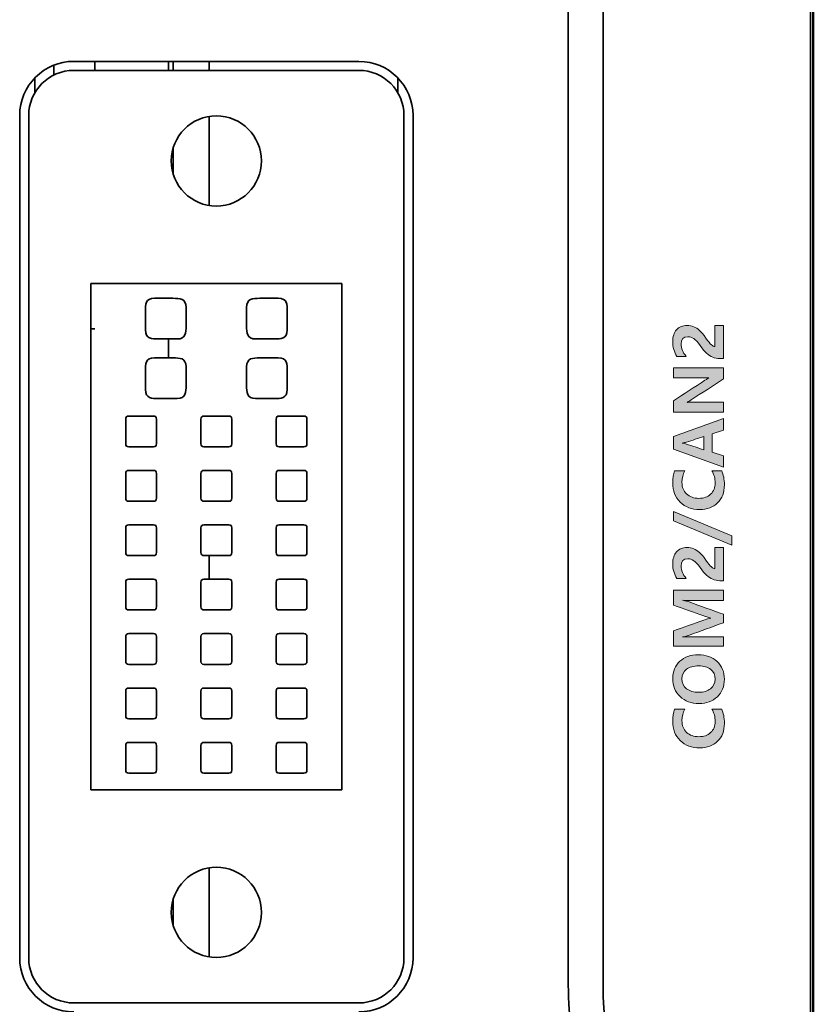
# Model space of a CAD drawing. Header units: inches. Extents: x 0 to 297, y 0 to 210.
# Tile 3 of 11: x 141 to 167, y 50 to 82. Entities that reach past the tile are written whole.
import ezdxf

# ---------------------------------------------------------------- set-up
doc = ezdxf.new("R2010")
doc.units = ezdxf.units.IN
doc.header["$MEASUREMENT"] = 0
doc.layers.add('图层 1', color=7, linetype='Continuous')

# ---------------------------------------------------------------- blocks, each defined once
blk = doc.blocks.new('block 2')
at = {"layer": '图层 1', "true_color": 0x7e7e7f}
h = blk.add_hatch(color=8, dxfattribs=at)
h.dxf.hatch_style = 2
edge = h.paths.add_edge_path()
edge.add_spline(control_points=[(162.996, 71.087), (162.882, 71.217), (162.825, 71.354), (162.825, 71.497), (162.825, 71.66), (162.899, 71.742), (163.049, 71.742), (163.118, 71.742), (163.184, 71.72), (163.246, 71.677), (163.308, 71.634), (163.378, 71.559), (163.458, 71.452), (163.541, 71.335), (163.614, 71.248), (163.675, 71.193), (163.737, 71.137), (163.804, 71.093), (163.876, 71.061), (163.947, 71.029), (164.026, 71.013), (164.113, 71.013), (164.113, 71.013), (164.236, 71.013), (164.236, 71.013), (164.236, 71.013), (164.236, 72.118), (164.236, 72.118), (164.236, 72.118), (163.948, 72.118), (163.948, 72.118), (163.948, 72.118), (163.948, 71.413), (163.948, 71.413), (163.915, 71.413), (163.877, 71.433), (163.834, 71.471), (163.79, 71.51), (163.729, 71.585), (163.648, 71.698), (163.566, 71.814), (163.496, 71.899), (163.437, 71.952), (163.378, 72.005), (163.316, 72.045), (163.249, 72.073), (163.182, 72.101), (163.107, 72.115), (163.024, 72.115), (162.876, 72.115), (162.759, 72.067), (162.674, 71.97), (162.589, 71.874), (162.547, 71.742), (162.547, 71.576), (162.547, 71.395), (162.594, 71.233), (162.687, 71.087), (162.687, 71.087), (162.996, 71.087), (162.996, 71.087)], knot_values=[0, 0, 0, 0, 1, 1, 1, 2, 2, 2, 3, 3, 3, 4, 4, 4, 5, 5, 5, 6, 6, 6, 7, 7, 7, 8, 8, 8, 9, 9, 9, 10, 10, 10, 11, 11, 11, 12, 12, 12, 13, 13, 13, 14, 14, 14, 15, 15, 15, 16, 16, 16, 17, 17, 17, 18, 18, 18, 19, 19, 19, 20, 20, 20, 20], degree=3, periodic=1)
h = blk.add_hatch(color=8, dxfattribs=at)
h.dxf.hatch_style = 2
edge = h.paths.add_edge_path()
edge.add_spline(control_points=[(164.236, 70.342), (164.236, 70.342), (164.236, 70.704), (164.236, 70.704), (164.236, 70.704), (162.575, 70.704), (162.575, 70.704), (162.575, 70.704), (162.575, 70.369), (162.575, 70.369), (162.575, 70.369), (163.522, 70.369), (163.522, 70.369), (163.634, 70.369), (163.711, 70.372), (163.751, 70.377), (163.733, 70.365), (163.689, 70.337), (163.619, 70.292), (163.271, 70.066), (162.923, 69.84), (162.575, 69.614), (162.575, 69.614), (162.575, 69.228), (162.575, 69.228), (162.575, 69.228), (164.236, 69.228), (164.236, 69.228), (164.236, 69.228), (164.236, 69.563), (164.236, 69.563), (164.236, 69.563), (163.291, 69.563), (163.291, 69.563), (163.172, 69.563), (163.084, 69.561), (163.026, 69.556), (163.061, 69.575), (163.106, 69.602), (163.161, 69.638), (163.52, 69.873), (163.878, 70.108), (164.236, 70.342)], knot_values=[0, 0, 0, 0, 0.352778, 0.352778, 0.352778, 0.705556, 0.705556, 0.705556, 1.058333, 1.058333, 1.058333, 1.411111, 1.411111, 1.411111, 1.763889, 1.763889, 1.763889, 2.116667, 2.116667, 2.116667, 2.469444, 2.469444, 2.469444, 2.822222, 2.822222, 2.822222, 3.175, 3.175, 3.175, 3.527778, 3.527778, 3.527778, 3.880556, 3.880556, 3.880556, 4.233333, 4.233333, 4.233333, 4.586111, 4.586111, 4.586111, 4.938889, 4.938889, 4.938889, 4.938889], degree=3, periodic=0)
edge.add_line((164.236, 70.342), (164.236, 70.342))
h = blk.add_hatch(color=8, dxfattribs=at)
h.dxf.hatch_style = 2
h.paths.add_polyline_path([(164.236, 68.632), (164.236, 69.018), (162.575, 68.421), (162.575, 68.005), (164.236, 67.398), (164.236, 67.782), (163.855, 67.904), (163.855, 68.507)])
edge = h.paths.add_edge_path()
edge.add_spline(control_points=[(163.582, 67.981), (163.388, 68.044), (163.195, 68.107), (163.001, 68.171), (162.956, 68.186), (162.91, 68.197), (162.861, 68.204), (162.921, 68.213), (162.97, 68.223), (163.006, 68.235), (163.198, 68.298), (163.39, 68.361), (163.582, 68.424), (163.582, 68.424), (163.582, 67.981), (163.582, 67.981)], knot_values=[0, 0, 0, 0, 1, 1, 1, 2, 2, 2, 3, 3, 3, 4, 4, 4, 5, 5, 5, 5], degree=3, periodic=1)
h = blk.add_hatch(color=8, dxfattribs=at)
h.dxf.hatch_style = 2
edge = h.paths.add_edge_path()
edge.add_spline(control_points=[(163.441, 65.994), (163.691, 65.994), (163.89, 66.067), (164.04, 66.214), (164.19, 66.361), (164.265, 66.56), (164.265, 66.81), (164.265, 67.004), (164.235, 67.162), (164.176, 67.283), (164.176, 67.283), (163.851, 67.283), (163.851, 67.283), (163.922, 67.161), (163.958, 67.027), (163.958, 66.878), (163.958, 66.722), (163.908, 66.596), (163.809, 66.504), (163.71, 66.412), (163.579, 66.366), (163.416, 66.366), (163.248, 66.366), (163.113, 66.414), (163.009, 66.512), (162.905, 66.609), (162.854, 66.738), (162.854, 66.901), (162.854, 67.043), (162.887, 67.17), (162.952, 67.283), (162.952, 67.283), (162.611, 67.283), (162.611, 67.283), (162.568, 67.173), (162.547, 67.037), (162.547, 66.875), (162.547, 66.616), (162.631, 66.404), (162.797, 66.24), (162.964, 66.076), (163.179, 65.994), (163.441, 65.994)], knot_values=[0, 0, 0, 0, 0.352778, 0.352778, 0.352778, 0.705556, 0.705556, 0.705556, 1.058333, 1.058333, 1.058333, 1.411111, 1.411111, 1.411111, 1.763889, 1.763889, 1.763889, 2.116667, 2.116667, 2.116667, 2.469444, 2.469444, 2.469444, 2.822222, 2.822222, 2.822222, 3.175, 3.175, 3.175, 3.527778, 3.527778, 3.527778, 3.880556, 3.880556, 3.880556, 4.233333, 4.233333, 4.233333, 4.586111, 4.586111, 4.586111, 4.938889, 4.938889, 4.938889, 4.938889], degree=3, periodic=0)
edge.add_line((163.441, 65.994), (163.441, 65.994))
h = blk.add_hatch(color=8, dxfattribs=at)
h.dxf.hatch_style = 2
h.paths.add_polyline_path([(162.575, 65.932), (162.575, 65.618), (164.512, 64.814), (164.512, 65.124)])
h = blk.add_hatch(color=8, dxfattribs=at)
h.dxf.hatch_style = 2
edge = h.paths.add_edge_path()
edge.add_spline(control_points=[(162.996, 63.702), (162.882, 63.832), (162.825, 63.969), (162.825, 64.112), (162.825, 64.274), (162.899, 64.356), (163.049, 64.356), (163.118, 64.356), (163.184, 64.335), (163.246, 64.292), (163.308, 64.249), (163.378, 64.174), (163.458, 64.066), (163.541, 63.949), (163.614, 63.863), (163.675, 63.807), (163.737, 63.751), (163.804, 63.708), (163.876, 63.676), (163.947, 63.644), (164.026, 63.628), (164.113, 63.628), (164.113, 63.628), (164.236, 63.628), (164.236, 63.628), (164.236, 63.628), (164.236, 64.732), (164.236, 64.732), (164.236, 64.732), (163.948, 64.732), (163.948, 64.732), (163.948, 64.732), (163.948, 64.028), (163.948, 64.028), (163.915, 64.028), (163.877, 64.047), (163.834, 64.086), (163.79, 64.125), (163.729, 64.2), (163.648, 64.312), (163.566, 64.429), (163.496, 64.513), (163.437, 64.566), (163.378, 64.62), (163.316, 64.66), (163.249, 64.688), (163.182, 64.715), (163.107, 64.729), (163.024, 64.729), (162.876, 64.729), (162.759, 64.681), (162.674, 64.585), (162.589, 64.488), (162.547, 64.357), (162.547, 64.191), (162.547, 64.01), (162.594, 63.847), (162.687, 63.702), (162.687, 63.702), (162.996, 63.702), (162.996, 63.702)], knot_values=[0, 0, 0, 0, 1, 1, 1, 2, 2, 2, 3, 3, 3, 4, 4, 4, 5, 5, 5, 6, 6, 6, 7, 7, 7, 8, 8, 8, 9, 9, 9, 10, 10, 10, 11, 11, 11, 12, 12, 12, 13, 13, 13, 14, 14, 14, 15, 15, 15, 16, 16, 16, 17, 17, 17, 18, 18, 18, 19, 19, 19, 20, 20, 20, 20], degree=3, periodic=1)
h = blk.add_hatch(color=8, dxfattribs=at)
h.dxf.hatch_style = 2
edge = h.paths.add_edge_path()
edge.add_spline(control_points=[(164.236, 62.967), (164.236, 62.967), (164.236, 63.317), (164.236, 63.317), (164.236, 63.317), (162.575, 63.317), (162.575, 63.317), (162.575, 63.317), (162.575, 62.816), (162.575, 62.816), (162.909, 62.696), (163.242, 62.577), (163.577, 62.457), (163.643, 62.433), (163.722, 62.409), (163.812, 62.385), (163.74, 62.372), (163.661, 62.35), (163.579, 62.32), (163.244, 62.2), (162.909, 62.081), (162.575, 61.961), (162.575, 61.961), (162.575, 61.447), (162.575, 61.447), (162.575, 61.447), (164.236, 61.447), (164.236, 61.447), (164.236, 61.447), (164.236, 61.766), (164.236, 61.766), (164.236, 61.766), (163.296, 61.766), (163.296, 61.766), (163.157, 61.766), (163.017, 61.763), (162.877, 61.757), (163, 61.785), (163.074, 61.805), (163.102, 61.815), (163.479, 61.953), (163.858, 62.092), (164.236, 62.229), (164.236, 62.229), (164.236, 62.512), (164.236, 62.512), (163.854, 62.648), (163.473, 62.785), (163.09, 62.921), (163.055, 62.934), (162.984, 62.953), (162.877, 62.977), (163.018, 62.97), (163.135, 62.967), (163.228, 62.967), (163.228, 62.967), (164.236, 62.967), (164.236, 62.967)], knot_values=[0, 0, 0, 0, 1, 1, 1, 2, 2, 2, 3, 3, 3, 4, 4, 4, 5, 5, 5, 6, 6, 6, 7, 7, 7, 8, 8, 8, 9, 9, 9, 10, 10, 10, 11, 11, 11, 12, 12, 12, 13, 13, 13, 14, 14, 14, 15, 15, 15, 16, 16, 16, 17, 17, 17, 18, 18, 18, 19, 19, 19, 19], degree=3, periodic=1)
h = blk.add_hatch(color=8, dxfattribs=at)
h.dxf.hatch_style = 2
edge = h.paths.add_edge_path()
edge.add_spline(control_points=[(163.393, 61.166), (163.145, 61.166), (162.942, 61.093), (162.784, 60.949), (162.626, 60.804), (162.547, 60.613), (162.547, 60.375), (162.547, 60.126), (162.628, 59.925), (162.792, 59.773), (162.955, 59.621), (163.167, 59.545), (163.427, 59.545), (163.673, 59.545), (163.874, 59.62), (164.031, 59.768), (164.187, 59.917), (164.265, 60.11), (164.265, 60.349), (164.265, 60.592), (164.184, 60.79), (164.023, 60.94), (163.862, 61.091), (163.652, 61.166), (163.393, 61.166)], knot_values=[0, 0, 0, 0, 0.352778, 0.352778, 0.352778, 0.705556, 0.705556, 0.705556, 1.058333, 1.058333, 1.058333, 1.411111, 1.411111, 1.411111, 1.763889, 1.763889, 1.763889, 2.116667, 2.116667, 2.116667, 2.469444, 2.469444, 2.469444, 2.822222, 2.822222, 2.822222, 2.822222], degree=3, periodic=0)
edge.add_line((163.393, 61.166), (163.393, 61.166))
edge = h.paths.add_edge_path()
edge.add_spline(control_points=[(163.804, 60.034), (163.702, 59.956), (163.57, 59.917), (163.408, 59.917), (163.244, 59.917), (163.111, 59.957), (163.008, 60.037), (162.905, 60.117), (162.854, 60.226), (162.854, 60.365), (162.854, 60.501), (162.904, 60.607), (163.004, 60.682), (163.105, 60.757), (163.241, 60.795), (163.414, 60.795), (163.58, 60.795), (163.712, 60.756), (163.811, 60.679), (163.909, 60.602), (163.958, 60.494), (163.958, 60.355), (163.958, 60.219), (163.907, 60.113), (163.804, 60.034)], knot_values=[0, 0, 0, 0, 0.352778, 0.352778, 0.352778, 0.705556, 0.705556, 0.705556, 1.058333, 1.058333, 1.058333, 1.411111, 1.411111, 1.411111, 1.763889, 1.763889, 1.763889, 2.116667, 2.116667, 2.116667, 2.469444, 2.469444, 2.469444, 2.822222, 2.822222, 2.822222, 2.822222], degree=3, periodic=0)
edge.add_line((163.804, 60.034), (163.804, 60.034))
h = blk.add_hatch(color=8, dxfattribs=at)
h.dxf.hatch_style = 2
edge = h.paths.add_edge_path()
edge.add_spline(control_points=[(163.851, 59.356), (163.922, 59.234), (163.958, 59.099), (163.958, 58.951), (163.958, 58.794), (163.908, 58.67), (163.809, 58.577), (163.71, 58.485), (163.579, 58.439), (163.416, 58.439), (163.248, 58.439), (163.113, 58.487), (163.009, 58.585), (162.905, 58.682), (162.854, 58.812), (162.854, 58.974), (162.854, 59.116), (162.887, 59.244), (162.952, 59.356), (162.952, 59.356), (162.61, 59.356), (162.61, 59.356), (162.568, 59.246), (162.547, 59.111), (162.547, 58.948), (162.547, 58.689), (162.631, 58.477), (162.797, 58.313), (162.964, 58.149), (163.179, 58.067), (163.441, 58.067), (163.691, 58.067), (163.89, 58.14), (164.04, 58.287), (164.19, 58.434), (164.265, 58.632), (164.265, 58.883), (164.265, 59.077), (164.235, 59.235), (164.176, 59.356), (164.176, 59.356), (163.851, 59.356), (163.851, 59.356)], knot_values=[0, 0, 0, 0, 1, 1, 1, 2, 2, 2, 3, 3, 3, 4, 4, 4, 5, 5, 5, 6, 6, 6, 7, 7, 7, 8, 8, 8, 9, 9, 9, 10, 10, 10, 11, 11, 11, 12, 12, 12, 13, 13, 13, 14, 14, 14, 14], degree=3, periodic=1)
at = {"layer": '图层 1', "lineweight": 0}
for points in [[(164.236, 68.632), (164.236, 69.018), (162.575, 68.421), (162.575, 68.005), (164.236, 67.398), (164.236, 67.782), (163.855, 67.904), (163.855, 68.507), (164.236, 68.632)], [(162.575, 65.932), (162.575, 65.618), (164.512, 64.814), (164.512, 65.124), (162.575, 65.932)]]:
    blk.add_lwpolyline(points, dxfattribs=at)
for points, knots in [([(162.996, 71.087), (162.882, 71.217), (162.825, 71.354), (162.825, 71.497), (162.825, 71.66), (162.899, 71.742), (163.049, 71.742), (163.118, 71.742), (163.184, 71.72), (163.246, 71.677), (163.308, 71.634), (163.378, 71.559), (163.458, 71.452), (163.541, 71.335), (163.614, 71.248), (163.675, 71.193), (163.737, 71.137), (163.804, 71.093), (163.876, 71.061), (163.947, 71.029), (164.026, 71.013), (164.113, 71.013), (164.113, 71.013), (164.236, 71.013), (164.236, 71.013), (164.236, 71.013), (164.236, 72.118), (164.236, 72.118), (164.236, 72.118), (163.948, 72.118), (163.948, 72.118), (163.948, 72.118), (163.948, 71.413), (163.948, 71.413), (163.915, 71.413), (163.877, 71.433), (163.834, 71.471), (163.79, 71.51), (163.729, 71.585), (163.648, 71.698), (163.566, 71.814), (163.496, 71.899), (163.437, 71.952), (163.378, 72.005), (163.316, 72.045), (163.249, 72.073), (163.182, 72.101), (163.107, 72.115), (163.024, 72.115), (162.876, 72.115), (162.759, 72.067), (162.674, 71.97), (162.589, 71.874), (162.547, 71.742), (162.547, 71.576), (162.547, 71.395), (162.594, 71.233), (162.687, 71.087), (162.687, 71.087), (162.996, 71.087), (162.996, 71.087)], [0, 0, 0, 0, 1, 1, 1, 2, 2, 2, 3, 3, 3, 4, 4, 4, 5, 5, 5, 6, 6, 6, 7, 7, 7, 8, 8, 8, 9, 9, 9, 10, 10, 10, 11, 11, 11, 12, 12, 12, 13, 13, 13, 14, 14, 14, 15, 15, 15, 16, 16, 16, 17, 17, 17, 18, 18, 18, 19, 19, 19, 20, 20, 20, 20]), ([(164.236, 70.342), (164.236, 70.342), (164.236, 70.704), (164.236, 70.704), (164.236, 70.704), (162.575, 70.704), (162.575, 70.704), (162.575, 70.704), (162.575, 70.369), (162.575, 70.369), (162.575, 70.369), (163.522, 70.369), (163.522, 70.369), (163.634, 70.369), (163.711, 70.372), (163.751, 70.377), (163.733, 70.365), (163.689, 70.337), (163.619, 70.292), (163.271, 70.066), (162.923, 69.84), (162.575, 69.614), (162.575, 69.614), (162.575, 69.228), (162.575, 69.228), (162.575, 69.228), (164.236, 69.228), (164.236, 69.228), (164.236, 69.228), (164.236, 69.563), (164.236, 69.563), (164.236, 69.563), (163.291, 69.563), (163.291, 69.563), (163.172, 69.563), (163.084, 69.561), (163.026, 69.556), (163.061, 69.575), (163.106, 69.602), (163.161, 69.638), (163.52, 69.873), (163.878, 70.108), (164.236, 70.342)], [0, 0, 0, 0, 1, 1, 1, 2, 2, 2, 3, 3, 3, 4, 4, 4, 5, 5, 5, 6, 6, 6, 7, 7, 7, 8, 8, 8, 9, 9, 9, 10, 10, 10, 11, 11, 11, 12, 12, 12, 13, 13, 13, 14, 14, 14, 14]), ([(163.582, 67.981), (163.388, 68.044), (163.195, 68.107), (163.001, 68.171), (162.956, 68.186), (162.91, 68.197), (162.861, 68.204), (162.921, 68.213), (162.97, 68.223), (163.006, 68.235), (163.198, 68.298), (163.39, 68.361), (163.582, 68.424), (163.582, 68.424), (163.582, 67.981), (163.582, 67.981)], [0, 0, 0, 0, 1, 1, 1, 2, 2, 2, 3, 3, 3, 4, 4, 4, 5, 5, 5, 5]), ([(163.441, 65.994), (163.691, 65.994), (163.89, 66.067), (164.04, 66.214), (164.19, 66.361), (164.265, 66.56), (164.265, 66.81), (164.265, 67.004), (164.235, 67.162), (164.176, 67.283), (164.176, 67.283), (163.851, 67.283), (163.851, 67.283), (163.922, 67.161), (163.958, 67.027), (163.958, 66.878), (163.958, 66.722), (163.908, 66.596), (163.809, 66.504), (163.71, 66.412), (163.579, 66.366), (163.416, 66.366), (163.248, 66.366), (163.113, 66.414), (163.009, 66.512), (162.905, 66.609), (162.854, 66.738), (162.854, 66.901), (162.854, 67.043), (162.887, 67.17), (162.952, 67.283), (162.952, 67.283), (162.611, 67.283), (162.611, 67.283), (162.568, 67.173), (162.547, 67.037), (162.547, 66.875), (162.547, 66.616), (162.631, 66.404), (162.797, 66.24), (162.964, 66.076), (163.179, 65.994), (163.441, 65.994)], [0, 0, 0, 0, 1, 1, 1, 2, 2, 2, 3, 3, 3, 4, 4, 4, 5, 5, 5, 6, 6, 6, 7, 7, 7, 8, 8, 8, 9, 9, 9, 10, 10, 10, 11, 11, 11, 12, 12, 12, 13, 13, 13, 14, 14, 14, 14]), ([(162.996, 63.702), (162.882, 63.832), (162.825, 63.969), (162.825, 64.112), (162.825, 64.274), (162.899, 64.356), (163.049, 64.356), (163.118, 64.356), (163.184, 64.335), (163.246, 64.292), (163.308, 64.249), (163.378, 64.174), (163.458, 64.066), (163.541, 63.949), (163.614, 63.863), (163.675, 63.807), (163.737, 63.751), (163.804, 63.708), (163.876, 63.676), (163.947, 63.644), (164.026, 63.628), (164.113, 63.628), (164.113, 63.628), (164.236, 63.628), (164.236, 63.628), (164.236, 63.628), (164.236, 64.732), (164.236, 64.732), (164.236, 64.732), (163.948, 64.732), (163.948, 64.732), (163.948, 64.732), (163.948, 64.028), (163.948, 64.028), (163.915, 64.028), (163.877, 64.047), (163.834, 64.086), (163.79, 64.125), (163.729, 64.2), (163.648, 64.312), (163.566, 64.429), (163.496, 64.513), (163.437, 64.566), (163.378, 64.62), (163.316, 64.66), (163.249, 64.688), (163.182, 64.715), (163.107, 64.729), (163.024, 64.729), (162.876, 64.729), (162.759, 64.681), (162.674, 64.585), (162.589, 64.488), (162.547, 64.357), (162.547, 64.191), (162.547, 64.01), (162.594, 63.847), (162.687, 63.702), (162.687, 63.702), (162.996, 63.702), (162.996, 63.702)], [0, 0, 0, 0, 1, 1, 1, 2, 2, 2, 3, 3, 3, 4, 4, 4, 5, 5, 5, 6, 6, 6, 7, 7, 7, 8, 8, 8, 9, 9, 9, 10, 10, 10, 11, 11, 11, 12, 12, 12, 13, 13, 13, 14, 14, 14, 15, 15, 15, 16, 16, 16, 17, 17, 17, 18, 18, 18, 19, 19, 19, 20, 20, 20, 20]), ([(164.236, 62.967), (164.236, 62.967), (164.236, 63.317), (164.236, 63.317), (164.236, 63.317), (162.575, 63.317), (162.575, 63.317), (162.575, 63.317), (162.575, 62.816), (162.575, 62.816), (162.909, 62.696), (163.242, 62.577), (163.577, 62.457), (163.643, 62.433), (163.722, 62.409), (163.812, 62.385), (163.74, 62.372), (163.661, 62.35), (163.579, 62.32), (163.244, 62.2), (162.909, 62.081), (162.575, 61.961), (162.575, 61.961), (162.575, 61.447), (162.575, 61.447), (162.575, 61.447), (164.236, 61.447), (164.236, 61.447), (164.236, 61.447), (164.236, 61.766), (164.236, 61.766), (164.236, 61.766), (163.296, 61.766), (163.296, 61.766), (163.157, 61.766), (163.017, 61.763), (162.877, 61.757), (163, 61.785), (163.074, 61.805), (163.102, 61.815), (163.479, 61.953), (163.858, 62.092), (164.236, 62.229), (164.236, 62.229), (164.236, 62.512), (164.236, 62.512), (163.854, 62.648), (163.473, 62.785), (163.09, 62.921), (163.055, 62.934), (162.984, 62.953), (162.877, 62.977), (163.018, 62.97), (163.135, 62.967), (163.228, 62.967), (163.228, 62.967), (164.236, 62.967), (164.236, 62.967)], [0, 0, 0, 0, 1, 1, 1, 2, 2, 2, 3, 3, 3, 4, 4, 4, 5, 5, 5, 6, 6, 6, 7, 7, 7, 8, 8, 8, 9, 9, 9, 10, 10, 10, 11, 11, 11, 12, 12, 12, 13, 13, 13, 14, 14, 14, 15, 15, 15, 16, 16, 16, 17, 17, 17, 18, 18, 18, 19, 19, 19, 19]), ([(163.393, 61.166), (163.145, 61.166), (162.942, 61.093), (162.784, 60.949), (162.626, 60.804), (162.547, 60.613), (162.547, 60.375), (162.547, 60.126), (162.628, 59.925), (162.792, 59.773), (162.955, 59.621), (163.167, 59.545), (163.427, 59.545), (163.673, 59.545), (163.874, 59.62), (164.031, 59.768), (164.187, 59.917), (164.265, 60.11), (164.265, 60.349), (164.265, 60.592), (164.184, 60.79), (164.023, 60.94), (163.862, 61.091), (163.652, 61.166), (163.393, 61.166)], [0, 0, 0, 0, 1, 1, 1, 2, 2, 2, 3, 3, 3, 4, 4, 4, 5, 5, 5, 6, 6, 6, 7, 7, 7, 8, 8, 8, 8]), ([(163.804, 60.034), (163.702, 59.956), (163.57, 59.917), (163.408, 59.917), (163.244, 59.917), (163.111, 59.957), (163.008, 60.037), (162.905, 60.117), (162.854, 60.226), (162.854, 60.365), (162.854, 60.501), (162.904, 60.607), (163.004, 60.682), (163.105, 60.757), (163.241, 60.795), (163.414, 60.795), (163.58, 60.795), (163.712, 60.756), (163.811, 60.679), (163.909, 60.602), (163.958, 60.494), (163.958, 60.355), (163.958, 60.219), (163.907, 60.113), (163.804, 60.034)], [0, 0, 0, 0, 1, 1, 1, 2, 2, 2, 3, 3, 3, 4, 4, 4, 5, 5, 5, 6, 6, 6, 7, 7, 7, 8, 8, 8, 8]), ([(163.851, 59.356), (163.922, 59.234), (163.958, 59.099), (163.958, 58.951), (163.958, 58.794), (163.908, 58.67), (163.809, 58.577), (163.71, 58.485), (163.579, 58.439), (163.416, 58.439), (163.248, 58.439), (163.113, 58.487), (163.009, 58.585), (162.905, 58.682), (162.854, 58.812), (162.854, 58.974), (162.854, 59.116), (162.887, 59.244), (162.952, 59.356), (162.952, 59.356), (162.61, 59.356), (162.61, 59.356), (162.568, 59.246), (162.547, 59.111), (162.547, 58.948), (162.547, 58.689), (162.631, 58.477), (162.797, 58.313), (162.964, 58.149), (163.179, 58.067), (163.441, 58.067), (163.691, 58.067), (163.89, 58.14), (164.04, 58.287), (164.19, 58.434), (164.265, 58.632), (164.265, 58.883), (164.265, 59.077), (164.235, 59.235), (164.176, 59.356), (164.176, 59.356), (163.851, 59.356), (163.851, 59.356)], [0, 0, 0, 0, 1, 1, 1, 2, 2, 2, 3, 3, 3, 4, 4, 4, 5, 5, 5, 6, 6, 6, 7, 7, 7, 8, 8, 8, 9, 9, 9, 10, 10, 10, 11, 11, 11, 12, 12, 12, 13, 13, 13, 14, 14, 14, 14])]:
    blk.add_open_spline(points, degree=3, knots=knots, dxfattribs=at)
blk = doc.blocks.new('block 3')
at = {"layer": '图层 1', "color": 250, "lineweight": 35, "true_color": 0x231815}
for points in [[(167.223, 132.585), (167.223, 33.6)], [(167.125, 36.751), (167.125, 129.434)], [(159.075, 50.178), (159.075, 116.007)], [(160.23, 116.007), (160.23, 50.178)], [(142.63, 80.897), (152.11, 80.897)], [(143.33, 80.597), (143.33, 80.898)], [(145.78, 80.597), (145.78, 80.898)], [(145.93, 80.597), (145.93, 80.898)], [(147.13, 80.603), (147.13, 80.897)], [(141.96, 80.768), (141.96, 80.443)], [(152.11, 80.597), (142.629, 80.597)], [(141.33, 80.342), (141.33, 79.846)], [(153.41, 79.852), (153.41, 80.343)], [(140.83, 51.087), (140.83, 79.097)], [(141.13, 79.097), (141.13, 51.088)], [(147.13, 76.107), (147.13, 79.068)], [(153.61, 51.087), (153.61, 79.097)], [(153.91, 79.097), (153.91, 51.088)], [(145.93, 77.167), (145.93, 78.007)], [(151.545, 73.512), (143.195, 73.512)], [(143.195, 73.512), (143.195, 56.673)], [(151.545, 56.672), (151.545, 73.512)], [(143.197, 72.002), (143.329, 72.002)], [(145.78, 71.043), (145.78, 71.667)], [(144.456, 69.102), (145.278, 69.102)], [(146.959, 69.102), (147.781, 69.102)], [(149.461, 69.102), (150.283, 69.102)], [(144.356, 68.18), (144.356, 69.002)], [(145.378, 69.002), (145.378, 68.18)], [(146.859, 68.18), (146.859, 69.002)], [(147.881, 69.002), (147.881, 68.18)], [(149.361, 68.18), (149.361, 69.002)], [(150.383, 69.002), (150.383, 68.18)], [(145.278, 68.08), (144.456, 68.08)], [(147.78, 68.08), (146.958, 68.08)], [(150.283, 68.08), (149.461, 68.08)], [(144.356, 66.371), (144.356, 67.193)], [(144.456, 67.293), (145.278, 67.293)], [(145.378, 67.193), (145.378, 66.371)], [(146.859, 66.371), (146.859, 67.193)], [(146.959, 67.293), (147.781, 67.293)], [(147.881, 67.193), (147.881, 66.371)], [(149.361, 66.371), (149.361, 67.193)], [(149.461, 67.293), (150.283, 67.293)], [(150.383, 67.193), (150.383, 66.371)], [(145.278, 66.272), (144.456, 66.272)], [(147.78, 66.272), (146.958, 66.272)], [(150.283, 66.272), (149.461, 66.272)], [(144.356, 64.563), (144.356, 65.385)], [(144.456, 65.485), (145.278, 65.485)], [(145.378, 65.385), (145.378, 64.563)], [(146.859, 64.563), (146.859, 65.385)], [(146.959, 65.485), (147.781, 65.485)], [(147.881, 65.385), (147.881, 64.563)], [(149.361, 64.563), (149.361, 65.385)], [(149.461, 65.485), (150.283, 65.485)], [(150.383, 65.385), (150.383, 64.563)], [(145.278, 64.463), (144.456, 64.463)], [(147.78, 64.463), (146.958, 64.463)], [(147.13, 63.676), (147.13, 64.463)], [(150.283, 64.463), (149.461, 64.463)], [(144.356, 62.754), (144.356, 63.576)], [(144.456, 63.676), (145.278, 63.676)], [(145.378, 63.576), (145.378, 62.754)], [(146.859, 62.754), (146.859, 63.576)], [(146.959, 63.676), (147.781, 63.676)], [(147.881, 63.576), (147.881, 62.754)], [(149.361, 62.754), (149.361, 63.576)], [(149.461, 63.676), (150.283, 63.676)], [(150.383, 63.576), (150.383, 62.754)], [(145.278, 62.654), (144.456, 62.654)], [(147.78, 62.654), (146.958, 62.654)], [(150.283, 62.654), (149.461, 62.654)], [(144.356, 60.945), (144.356, 61.767)], [(144.456, 61.867), (145.278, 61.867)], [(145.378, 61.767), (145.378, 60.945)], [(146.859, 60.945), (146.859, 61.767)], [(146.959, 61.867), (147.781, 61.867)], [(147.881, 61.767), (147.881, 60.945)], [(149.361, 60.945), (149.361, 61.767)], [(149.461, 61.867), (150.283, 61.867)], [(150.383, 61.767), (150.383, 60.945)], [(145.278, 60.846), (144.456, 60.846)], [(147.78, 60.846), (146.958, 60.846)], [(150.283, 60.846), (149.461, 60.846)], [(144.356, 59.137), (144.356, 59.959)], [(144.456, 60.059), (145.278, 60.059)], [(145.378, 59.959), (145.378, 59.137)], [(146.859, 59.137), (146.859, 59.959)], [(146.959, 60.059), (147.781, 60.059)], [(147.881, 59.959), (147.881, 59.137)], [(149.361, 59.137), (149.361, 59.959)], [(149.461, 60.059), (150.283, 60.059)], [(150.383, 59.959), (150.383, 59.137)], [(145.278, 59.037), (144.456, 59.037)], [(147.78, 59.037), (146.958, 59.037)], [(150.283, 59.037), (149.461, 59.037)], [(144.356, 57.328), (144.356, 58.15)], [(144.456, 58.25), (145.278, 58.25)], [(145.378, 58.15), (145.378, 57.328)], [(146.859, 57.328), (146.859, 58.15)], [(146.959, 58.25), (147.781, 58.25)], [(147.881, 58.15), (147.881, 57.328)], [(149.361, 57.328), (149.361, 58.15)], [(149.461, 58.25), (150.283, 58.25)], [(150.383, 58.15), (150.383, 57.328)], [(145.278, 57.228), (144.456, 57.228)], [(147.78, 57.228), (146.958, 57.228)], [(150.283, 57.228), (149.461, 57.228)], [(143.195, 56.672), (151.545, 56.672)], [(147.13, 51.117), (147.13, 54.078)], [(145.93, 52.177), (145.93, 53.017)], [(142.63, 49.587), (152.11, 49.587)]]:
    blk.add_lwpolyline(points, dxfattribs=at)
for points in [[(140.83, 79.097), (140.83, 80.091), (141.635, 80.898), (142.63, 80.898)], [(152.11, 80.897), (153.104, 80.897), (153.91, 80.091), (153.91, 79.097)], [(142.63, 80.597), (141.801, 80.597), (141.13, 79.926), (141.13, 79.097)], [(153.61, 79.097), (153.61, 79.926), (152.938, 80.597), (152.11, 80.597)], [(144.456, 69.102), (144.385, 69.102), (144.356, 69.073), (144.356, 69.002)], [(145.278, 69.102), (145.349, 69.102), (145.378, 69.073), (145.378, 69.002)], [(146.859, 69.002), (146.859, 69.073), (146.888, 69.102), (146.959, 69.102)], [(147.78, 69.102), (147.851, 69.102), (147.881, 69.073), (147.881, 69.002)], [(149.361, 69.002), (149.361, 69.073), (149.391, 69.102), (149.461, 69.102)], [(150.283, 69.102), (150.354, 69.102), (150.383, 69.073), (150.383, 69.002)], [(144.356, 68.18), (144.356, 68.11), (144.385, 68.08), (144.456, 68.08)], [(145.278, 68.08), (145.349, 68.08), (145.378, 68.11), (145.378, 68.18)], [(146.959, 68.08), (146.888, 68.08), (146.859, 68.11), (146.859, 68.18)], [(147.881, 68.18), (147.881, 68.11), (147.851, 68.08), (147.78, 68.08)], [(149.361, 68.18), (149.361, 68.11), (149.391, 68.08), (149.461, 68.08)], [(150.383, 68.18), (150.383, 68.11), (150.354, 68.08), (150.283, 68.08)], [(144.456, 67.293), (144.385, 67.293), (144.356, 67.264), (144.356, 67.193)], [(145.378, 67.193), (145.378, 67.264), (145.349, 67.293), (145.278, 67.293)], [(146.959, 67.293), (146.888, 67.293), (146.859, 67.264), (146.859, 67.193)], [(147.881, 67.193), (147.881, 67.264), (147.851, 67.293), (147.78, 67.293)], [(149.461, 67.293), (149.391, 67.293), (149.361, 67.264), (149.361, 67.193)], [(150.283, 67.293), (150.354, 67.293), (150.383, 67.264), (150.383, 67.193)], [(144.356, 66.371), (144.356, 66.301), (144.385, 66.272), (144.456, 66.272)], [(145.278, 66.272), (145.349, 66.272), (145.378, 66.301), (145.378, 66.371)], [(146.859, 66.371), (146.859, 66.301), (146.888, 66.272), (146.959, 66.272)], [(147.78, 66.272), (147.851, 66.272), (147.881, 66.301), (147.881, 66.371)], [(149.361, 66.371), (149.361, 66.301), (149.391, 66.272), (149.461, 66.272)], [(150.383, 66.371), (150.383, 66.301), (150.354, 66.272), (150.283, 66.272)], [(144.456, 65.485), (144.385, 65.485), (144.356, 65.455), (144.356, 65.385)], [(145.378, 65.385), (145.378, 65.455), (145.349, 65.485), (145.278, 65.485)], [(146.859, 65.385), (146.859, 65.455), (146.888, 65.485), (146.959, 65.485)], [(147.78, 65.485), (147.851, 65.485), (147.881, 65.455), (147.881, 65.385)], [(149.461, 65.485), (149.391, 65.485), (149.361, 65.455), (149.361, 65.385)], [(150.283, 65.485), (150.354, 65.485), (150.383, 65.455), (150.383, 65.385)], [(144.356, 64.563), (144.356, 64.492), (144.385, 64.463), (144.456, 64.463)], [(145.278, 64.463), (145.349, 64.463), (145.378, 64.492), (145.378, 64.563)], [(146.959, 64.463), (146.888, 64.463), (146.859, 64.492), (146.859, 64.563)], [(147.881, 64.563), (147.881, 64.492), (147.851, 64.463), (147.78, 64.463)], [(149.461, 64.463), (149.391, 64.463), (149.361, 64.492), (149.361, 64.563)], [(150.383, 64.563), (150.383, 64.492), (150.354, 64.463), (150.283, 64.463)], [(144.356, 63.576), (144.356, 63.647), (144.385, 63.676), (144.456, 63.676)], [(145.378, 63.576), (145.378, 63.647), (145.349, 63.676), (145.278, 63.676)], [(146.859, 63.576), (146.859, 63.647), (146.888, 63.676), (146.959, 63.676)], [(147.78, 63.676), (147.851, 63.676), (147.881, 63.647), (147.881, 63.576)], [(149.461, 63.676), (149.391, 63.676), (149.361, 63.647), (149.361, 63.576)], [(150.283, 63.676), (150.354, 63.676), (150.383, 63.647), (150.383, 63.576)], [(144.456, 62.654), (144.385, 62.654), (144.356, 62.684), (144.356, 62.754)], [(145.378, 62.754), (145.378, 62.684), (145.349, 62.654), (145.278, 62.654)], [(146.959, 62.654), (146.888, 62.654), (146.859, 62.684), (146.859, 62.754)], [(147.881, 62.754), (147.881, 62.684), (147.851, 62.654), (147.78, 62.654)], [(149.461, 62.654), (149.391, 62.654), (149.361, 62.684), (149.361, 62.754)], [(150.383, 62.754), (150.383, 62.684), (150.354, 62.654), (150.283, 62.654)], [(144.356, 61.767), (144.356, 61.838), (144.385, 61.867), (144.456, 61.867)], [(145.278, 61.867), (145.349, 61.867), (145.378, 61.838), (145.378, 61.767)], [(146.959, 61.867), (146.888, 61.867), (146.859, 61.838), (146.859, 61.767)], [(147.881, 61.767), (147.881, 61.838), (147.851, 61.867), (147.78, 61.867)], [(149.361, 61.767), (149.361, 61.838), (149.391, 61.867), (149.461, 61.867)], [(150.283, 61.867), (150.354, 61.867), (150.383, 61.838), (150.383, 61.767)], [(144.456, 60.846), (144.385, 60.846), (144.356, 60.875), (144.356, 60.945)], [(145.378, 60.945), (145.378, 60.875), (145.349, 60.846), (145.278, 60.846)], [(146.959, 60.846), (146.888, 60.846), (146.859, 60.875), (146.859, 60.945)], [(147.881, 60.945), (147.881, 60.875), (147.851, 60.846), (147.78, 60.846)], [(149.461, 60.846), (149.391, 60.846), (149.361, 60.875), (149.361, 60.945)], [(150.383, 60.945), (150.383, 60.875), (150.354, 60.846), (150.283, 60.846)], [(144.356, 59.959), (144.356, 60.029), (144.385, 60.059), (144.456, 60.059)], [(145.278, 60.059), (145.349, 60.059), (145.378, 60.029), (145.378, 59.959)], [(146.959, 60.059), (146.888, 60.059), (146.859, 60.029), (146.859, 59.959)], [(147.881, 59.959), (147.881, 60.029), (147.851, 60.059), (147.78, 60.059)], [(149.361, 59.959), (149.361, 60.029), (149.391, 60.059), (149.461, 60.059)], [(150.283, 60.059), (150.354, 60.059), (150.383, 60.029), (150.383, 59.959)], [(144.456, 59.037), (144.385, 59.037), (144.356, 59.066), (144.356, 59.137)], [(145.378, 59.137), (145.378, 59.066), (145.349, 59.037), (145.278, 59.037)], [(146.859, 59.137), (146.859, 59.066), (146.888, 59.037), (146.959, 59.037)], [(147.78, 59.037), (147.851, 59.037), (147.881, 59.066), (147.881, 59.137)], [(149.461, 59.037), (149.391, 59.037), (149.361, 59.066), (149.361, 59.137)], [(150.383, 59.137), (150.383, 59.066), (150.354, 59.037), (150.283, 59.037)], [(144.356, 58.15), (144.356, 58.221), (144.385, 58.25), (144.456, 58.25)], [(145.278, 58.25), (145.349, 58.25), (145.378, 58.221), (145.378, 58.15)], [(146.859, 58.15), (146.859, 58.221), (146.888, 58.25), (146.959, 58.25)], [(147.78, 58.25), (147.851, 58.25), (147.881, 58.221), (147.881, 58.15)], [(149.361, 58.15), (149.361, 58.221), (149.391, 58.25), (149.461, 58.25)], [(150.283, 58.25), (150.354, 58.25), (150.383, 58.221), (150.383, 58.15)], [(144.456, 57.228), (144.385, 57.228), (144.356, 57.257), (144.356, 57.328)], [(145.378, 57.328), (145.378, 57.257), (145.349, 57.228), (145.278, 57.228)], [(146.859, 57.328), (146.859, 57.257), (146.888, 57.228), (146.959, 57.228)], [(147.78, 57.228), (147.851, 57.228), (147.881, 57.257), (147.881, 57.328)], [(149.461, 57.228), (149.391, 57.228), (149.361, 57.257), (149.361, 57.328)], [(150.383, 57.328), (150.383, 57.257), (150.354, 57.228), (150.283, 57.228)], [(142.63, 49.287), (141.635, 49.287), (140.83, 50.093), (140.83, 51.088)], [(141.13, 51.087), (141.13, 50.259), (141.801, 49.587), (142.63, 49.587)], [(153.91, 51.087), (153.91, 50.093), (153.104, 49.287), (152.109, 49.287)], [(152.11, 49.587), (152.938, 49.587), (153.61, 50.259), (153.61, 51.087)], [(160.928, 44.021), (159.719, 45.847), (159.075, 47.988), (159.075, 50.178)], [(160.23, 50.178), (160.23, 48.097), (160.742, 46.394), (161.891, 44.658)]]:
    blk.add_open_spline(points, degree=3, dxfattribs=at)
for points, knots in [([(147.37, 76.087), (146.541, 76.087), (145.87, 76.759), (145.87, 77.587), (145.87, 78.416), (146.541, 79.087), (147.37, 79.087)], [0, 0, 0, 0, 1, 1, 1, 2, 2, 2, 2]), ([(147.37, 79.087), (148.198, 79.087), (148.869, 78.416), (148.869, 77.587), (148.869, 76.759), (148.198, 76.087), (147.37, 76.087)], [0, 0, 0, 0, 1, 1, 1, 2, 2, 2, 2]), ([(145.011, 71.966), (145.011, 71.668), (145.217, 71.666), (145.451, 71.666), (145.451, 71.666), (146.062, 71.666), (146.062, 71.666), (146.362, 71.666), (146.363, 71.873), (146.363, 72.107), (146.363, 72.107), (146.363, 72.718), (146.363, 72.718), (146.363, 73.017), (146.156, 73.018), (145.922, 73.018), (145.922, 73.018), (145.311, 73.018), (145.311, 73.018), (145.012, 73.018), (145.011, 72.812), (145.011, 72.578), (145.011, 72.578), (145.011, 71.966), (145.011, 71.966)], [0, 0, 0, 0, 1, 1, 1, 2, 2, 2, 3, 3, 3, 4, 4, 4, 5, 5, 5, 6, 6, 6, 7, 7, 7, 8, 8, 8, 8]), ([(149.728, 71.966), (149.728, 71.668), (149.522, 71.666), (149.288, 71.666), (149.288, 71.666), (148.677, 71.666), (148.677, 71.666), (148.378, 71.666), (148.376, 71.873), (148.376, 72.107), (148.376, 72.107), (148.376, 72.718), (148.376, 72.718), (148.376, 73.017), (148.583, 73.018), (148.817, 73.018), (148.817, 73.018), (149.428, 73.018), (149.428, 73.018), (149.727, 73.018), (149.728, 72.812), (149.728, 72.578), (149.728, 72.578), (149.728, 71.966), (149.728, 71.966)], [0, 0, 0, 0, 1, 1, 1, 2, 2, 2, 3, 3, 3, 4, 4, 4, 5, 5, 5, 6, 6, 6, 7, 7, 7, 8, 8, 8, 8]), ([(145.011, 69.986), (145.011, 69.688), (145.217, 69.686), (145.451, 69.686), (145.451, 69.686), (146.062, 69.686), (146.062, 69.686), (146.362, 69.686), (146.363, 69.893), (146.363, 70.127), (146.363, 70.127), (146.363, 70.738), (146.363, 70.738), (146.363, 71.037), (146.156, 71.038), (145.922, 71.038), (145.922, 71.038), (145.311, 71.038), (145.311, 71.038), (145.012, 71.038), (145.011, 70.832), (145.011, 70.598), (145.011, 70.598), (145.011, 69.986), (145.011, 69.986)], [0, 0, 0, 0, 1, 1, 1, 2, 2, 2, 3, 3, 3, 4, 4, 4, 5, 5, 5, 6, 6, 6, 7, 7, 7, 8, 8, 8, 8]), ([(149.728, 69.986), (149.728, 69.688), (149.522, 69.686), (149.288, 69.686), (149.288, 69.686), (148.677, 69.686), (148.677, 69.686), (148.378, 69.686), (148.376, 69.893), (148.376, 70.127), (148.376, 70.127), (148.376, 70.738), (148.376, 70.738), (148.376, 71.037), (148.583, 71.038), (148.817, 71.038), (148.817, 71.038), (149.428, 71.038), (149.428, 71.038), (149.727, 71.038), (149.728, 70.832), (149.728, 70.598), (149.728, 70.598), (149.728, 69.986), (149.728, 69.986)], [0, 0, 0, 0, 1, 1, 1, 2, 2, 2, 3, 3, 3, 4, 4, 4, 5, 5, 5, 6, 6, 6, 7, 7, 7, 8, 8, 8, 8]), ([(147.37, 51.097), (146.541, 51.097), (145.87, 51.769), (145.87, 52.597), (145.87, 53.426), (146.541, 54.097), (147.37, 54.097)], [0, 0, 0, 0, 1, 1, 1, 2, 2, 2, 2]), ([(147.37, 54.097), (148.198, 54.097), (148.869, 53.426), (148.869, 52.597), (148.869, 51.769), (148.198, 51.097), (147.37, 51.097)], [0, 0, 0, 0, 1, 1, 1, 2, 2, 2, 2])]:
    blk.add_open_spline(points, degree=3, knots=knots, dxfattribs=at)
blk = doc.blocks.new('block 4')
at = {"layer": '图层 1', "color": 250, "lineweight": 50, "true_color": 0x231815}
blk.add_lwpolyline([(167.223, 132.585), (167.223, 33.6)], dxfattribs=at)

msp = doc.modelspace()

# ---------------------------------------------------------------- block references
at = {"layer": '图层 1'}
for name in ['block 2', 'block 3', 'block 4']:
    msp.add_blockref(name, (0, 0), dxfattribs=at)

doc.saveas('drawing.dxf')
